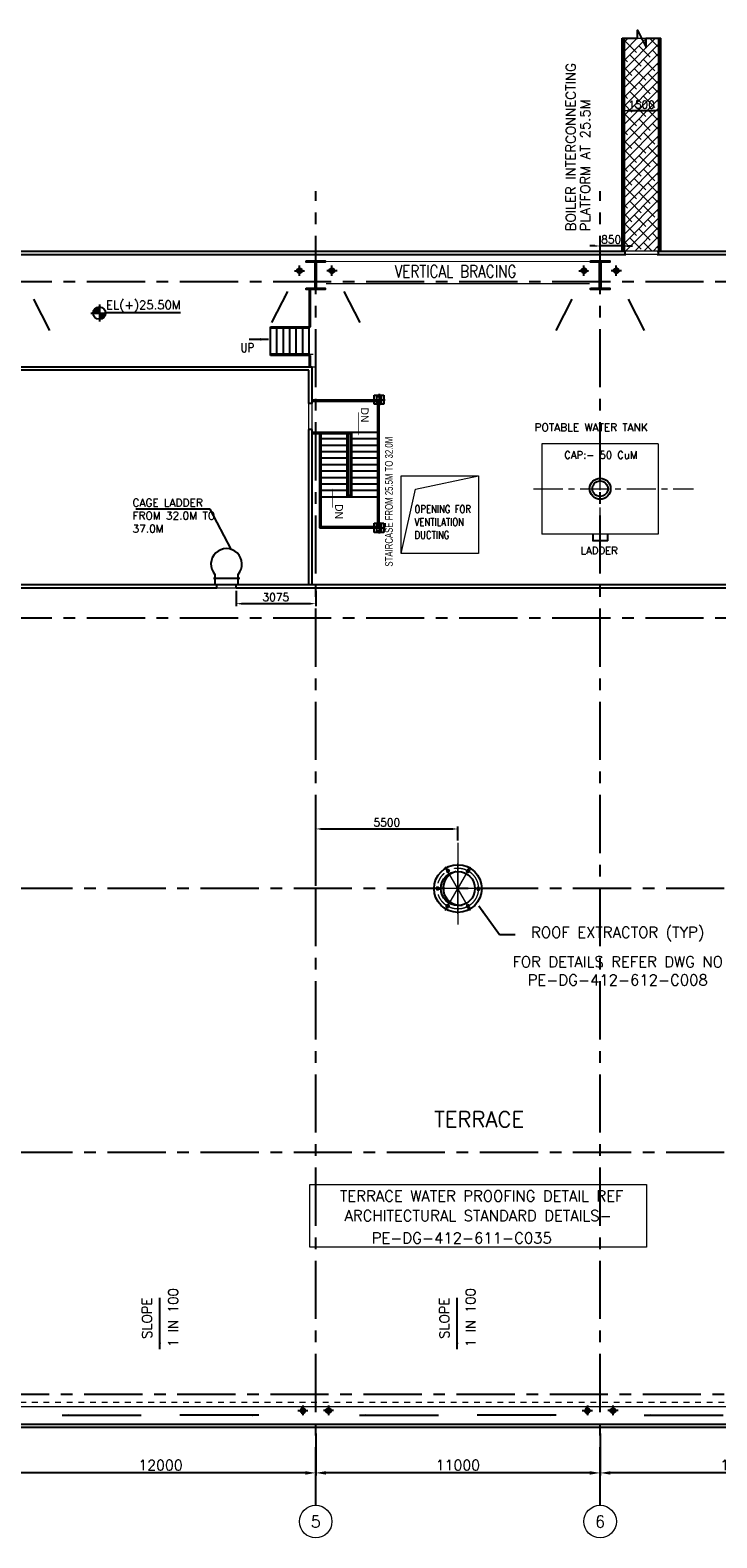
# Model space of a CAD drawing. Header units: inches. Extents: x 0 to 1544102, y -512776 to 23144100.
# Tile 65 of 256: x 437671 to 464228, y -450187 to -391928. Entities that reach past the tile are written whole.
import ezdxf
from ezdxf.enums import TextEntityAlignment as Align

# ---------------------------------------------------------------- set-up
doc = ezdxf.new("R2010")
doc.units = ezdxf.units.IN
doc.header["$LTSCALE"] = 1800
doc.header["$MEASUREMENT"] = 0
for name, pattern in [('AUDIT_D_090129151109-3', [0]), ('CENTER', [2, 1.25, -0.25, 0.25, -0.25]), ('CENTER2', [1.125, 0.75, -0.125, 0.125, -0.125]), ('DASHED', [0.75, 0.5, -0.25]), ('HIDDEN', [0.375, 0.25, -0.125]), ('HIDDEN2', [0.1875, 0.125, -0.0625]), ('HIDDENS', [0.25, 0.125, -0.125])]:
    doc.linetypes.add(name, pattern=pattern)
doc.layers.get('0').update_dxf_attribs({"color": 253, "lineweight": 9})
for name, color, linetype in [('1', 7, 'Continuous'), ('BRACING', 1, 'HIDDEN'), ('COL', 1, 'Continuous'), ('DIM', 4, 'Continuous'), ('DTXT', 4, 'Continuous'), ('GRID', 251, 'CENTER'), ('RAIN WATER', 6, 'Continuous'), ('ROOF', 11, 'Continuous'), ('ROOFLIGHT', 12, 'Continuous'), ('slab outer line', 3, 'Continuous'), ('STAIR', 2, 'Continuous'), ('STEEL', 231, 'Continuous'), ('TEXT', 3, 'Continuous'), ('WALL', 6, 'Continuous')]:
    doc.layers.add(name, color=color, linetype=linetype)
for name, color, linetype, lineweight in [('A-CHEQUERED PLATE HATCH', 252, 'Continuous', 9), ('A-CUT OUT', 3, 'Continuous', 30), ('ARROW', 3, 'Continuous', 13), ('CEN', 2, 'CENTER', 15), ('CL', 8, 'CENTER', 15), ('CNOTE', 3, 'Continuous', 15), ('CONCRETE', 145, 'Continuous', 15), ('CTEXT2', 3, 'Continuous', 25), ('dimension line', 4, 'Continuous', 13), ('PARAPET WALL', 2, 'AUDIT_D_090129151109-3', 5)]:
    doc.layers.add(name, color=color, linetype=linetype, lineweight=lineweight)
doc.styles.add('COMPLEX', font='complex')
doc.styles.add('HTX11', font='O8111901')
doc.styles.add('ROAMNS', font='ROMANS.shx')
doc.styles.add('ROMANC', font='ROMANC.SHX')
doc.styles.add('ROMANS', font='romans.shx')
doc.styles.add('SIMPLEX-25', font='simplex.shx')
doc.styles.get("Standard").update_dxf_attribs({"font": 'arial.ttf'})
doc.linetypes.add('FENCELINE1', pattern='A,0.25,-0.1,[133,ltypeshp.shx,S=0.1,R=0,X=-0.1,Y=0],-0.1,1', length=1.45)
doc.dimstyles.new('100', dxfattribs={"dimscale": 100, "dimtxt": 3, "dimasz": 3, "dimexe": 1, "dimexo": 1, "dimgap": 1, "dimtad": 1, "dimdec": 0, "dimzin": 0, "dimdsep": 46, "dimtxsty": 'ROMANS', "dimcen": 0, "dimclrd": 1, "dimclre": 1, "dimclrt": 256, "dimadec": 0, "dimazin": 0, "dimtfac": 1, "dimtdec": 0, "dimtmove": 2, "dimatfit": 3, "dimfxl": 1, "dimtolj": 1, "dimtzin": 0, "dimarcsym": 0})
doc.dimstyles.new('DIM INT 1', dxfattribs={"dimtxt": 300, "dimasz": 200, "dimexe": 100, "dimexo": 100, "dimgap": 100, "dimtad": 1, "dimdec": 0, "dimzin": 13, "dimdsep": 46, "dimlunit": 5, "dimtxsty": 'ROAMNS', "dimblk1": 'CLOSEDBLANK', "dimcen": 0.09, "dimclrd": 9, "dimclre": 9, "dimclrt": 4, "dimadec": 0, "dimazin": 0, "dimtfac": 1, "dimtdec": 0, "dimtix": 1, "dimtmove": 2, "dimatfit": 3, "dimfxl": 1, "dimtolj": 1, "dimtzin": 13, "dimarcsym": 0})
doc.dimstyles.new('DIM100 x2', dxfattribs={"dimscale": 0, "dimtxt": 400, "dimasz": 400, "dimexe": 100, "dimexo": 100, "dimgap": 100, "dimtad": 1, "dimdec": 0, "dimzin": 13, "dimdsep": 46, "dimtxsty": 'ROMANS', "dimblk2": 'OBLIQUE', "dimcen": 100, "dimdle": 100, "dimclrd": 9, "dimclre": 9, "dimclrt": 4, "dimadec": 0, "dimazin": 0, "dimtfac": 1.1, "dimtdec": 0, "dimtix": 1, "dimtmove": 2, "dimatfit": 3, "dimfxl": 1, "dimtolj": 1, "dimtzin": 13, "dimarcsym": 0})
doc.dimstyles.new('MAIN', dxfattribs={"dimtxt": 350, "dimasz": 250, "dimexe": 20, "dimexo": 20, "dimgap": 100, "dimtad": 1, "dimdec": 0, "dimzin": 0, "dimdsep": 46, "dimtxsty": 'ROMANS', "dimcen": 0.09, "dimclrd": 256, "dimclre": 9, "dimclrt": 256, "dimadec": 0, "dimazin": 0, "dimtfac": 1, "dimtdec": 0, "dimtofl": 0, "dimtmove": 0, "dimatfit": 3, "dimfxl": 0.18, "dimtolj": 1, "dimtzin": 0, "dimarcsym": 0})
doc.dimstyles.new('STANDARD1', dxfattribs={"dimtxt": 300, "dimasz": 250, "dimexe": 0, "dimexo": 0, "dimgap": 80, "dimtad": 1, "dimdec": 0, "dimzin": 0, "dimdsep": 46, "dimtxsty": 'ROMANS', "dimcen": 0, "dimclrd": 4, "dimclre": 4, "dimclrt": 7, "dimadec": 0, "dimazin": 0, "dimtfac": 0.09, "dimtdec": 0, "dimtix": 1, "dimtofl": 0, "dimtmove": 0, "dimatfit": 3, "dimfxl": 1, "dimtolj": 1, "dimtzin": 0, "dimarcsym": 0})
doc.dimstyles.new('USER175', dxfattribs={"dimscale": 175, "dimtxt": 2, "dimasz": 1.75, "dimexe": 0, "dimexo": 0, "dimgap": 0.5, "dimtad": 1, "dimdec": 0, "dimzin": 0, "dimdsep": 46, "dimtxsty": 'ROMANS', "dimcen": 0, "dimclrd": 4, "dimclre": 4, "dimclrt": 4, "dimadec": 0, "dimazin": 0, "dimtfac": 0.09, "dimtdec": 0, "dimtix": 1, "dimtofl": 0, "dimtmove": 0, "dimatfit": 3, "dimfxl": 1, "dimtolj": 1, "dimtzin": 0, "dimarcsym": 0})

# ---------------------------------------------------------------- blocks, each defined once
blk = doc.blocks.new('C-ROW COLUMN (above17m)')
at = {"layer": 'COL'}
h = blk.add_hatch(dxfattribs=at)
h.set_pattern_fill('ANSI31', color=256, scale=200, style=0)
h.set_pattern_definition([(45, (-78771.347, -120071.694), (-17.6776695, 17.6776695), [])])
h.paths.add_polyline_path([(22, 755), (-22, 755), (-22, -255), (22, -255)])
h.paths.add_polyline_path([(370, -300), (370, -255), (-370, -255), (-370, -300)])
h.paths.add_polyline_path([(-370, 800), (-370, 755), (370, 755), (370, 800)])
at = {"layer": 'CEN'}
for p, q in [((0, -300), (0, 800)), ((-192, 0), (192, 0))]:
    blk.add_line(p, q, dxfattribs=at)
at = {"layer": 'COL'}
for points in [[(-370, 800), (370, 800), (370, 755), (-370, 755)], [(-22, 755), (22, 755), (22, -255), (-22, -255)], [(-370, -255), (370, -255), (370, -300), (-370, -300)]]:
    blk.add_lwpolyline(points, close=True, dxfattribs=at)
blk = doc.blocks.new('*D624')
at = {"layer": 'dimension line', "color": 9, "lineweight": -2, "transparency": 16777216}
for p, q in [((459714, -446152), (459714, -447778)), ((470714, -447296), (470714, -447778)), ((470314, -447678), (460114, -447678))]:
    blk.add_line(p, q, dxfattribs=at)
at = {"layer": 'dimension line', "color": 9, "transparency": 16777216}
for points in [[(460114, -447611), (460114, -447745), (459714, -447678)], [(470314, -447611), (470314, -447745), (470714, -447678)]]:
    blk.add_solid(points, dxfattribs=at)
at = {"layer": 'dimension line', "color": 4, "transparency": 16777216, "insert": (465214, -447378), "char_height": 400, "attachment_point": 5, "style": 'ROMANS'}
blk.add_mtext('\\A1;11000', dxfattribs=at)
blk = doc.blocks.new('_Oblique')
at = {"color": 0, "linetype": 'ByBlock', "lineweight": -2}
blk.add_line((-0.5, -0.5), (0.5, 0.5), dxfattribs=at)
blk = doc.blocks.new('*D625')
at = {"layer": 'dimension line', "color": 9, "lineweight": -2, "transparency": 16777216}
for p, q in [((436714, -446152), (436714, -447778)), ((448714, -447296), (448714, -447778)), ((448314, -447678), (437114, -447678))]:
    blk.add_line(p, q, dxfattribs=at)
at = {"layer": 'dimension line', "color": 9, "transparency": 16777216}
for points in [[(437114, -447611), (437114, -447745), (436714, -447678)], [(448314, -447611), (448314, -447745), (448714, -447678)]]:
    blk.add_solid(points, dxfattribs=at)
at = {"layer": 'dimension line', "color": 4, "transparency": 16777216, "insert": (442714, -447378), "char_height": 400, "attachment_point": 5, "style": 'ROMANS'}
blk.add_mtext('\\A1;12000', dxfattribs=at)
blk = doc.blocks.new('*D628')
at = {"layer": 'dimension line', "color": 9, "lineweight": -2, "transparency": 16777216}
for p, q in [((448714, -446152), (448714, -447778)), ((459714, -447296), (459714, -447778)), ((459314, -447678), (449114, -447678))]:
    blk.add_line(p, q, dxfattribs=at)
at = {"layer": 'dimension line', "color": 9, "transparency": 16777216}
for points in [[(449114, -447611), (449114, -447745), (448714, -447678)], [(459314, -447611), (459314, -447745), (459714, -447678)]]:
    blk.add_solid(points, dxfattribs=at)
at = {"layer": 'dimension line', "color": 4, "transparency": 16777216, "insert": (454214, -447378), "char_height": 400, "attachment_point": 5, "style": 'ROMANS'}
blk.add_mtext('\\A1;11000', dxfattribs=at)
blk = doc.blocks.new('GRD')
at = {"layer": 'CL', "linetype": 'Continuous'}
blk.add_circle((0, 419.99985), 419.99985, dxfattribs=at)
at = {"layer": 'CL', "color": 4, "style": 'COMPLEX'}
blk.add_attdef('GRD', text='', height=300, dxfattribs=at).set_placement((0, 419.99985), align=Align.MIDDLE)
blk = doc.blocks.new('RWDP')
at = {"layer": 'RAIN WATER', "linetype": 'CENTER2', "ltscale": 0.05}
for p, q in [((495, -425), (495, -825)), ((695, -625), (295, -625))]:
    blk.add_line(p, q, dxfattribs=at)
at = {"layer": 'RAIN WATER', "linetype": 'HIDDEN2', "ltscale": 0.25}
blk.add_circle((495, -625), 100, dxfattribs=at)
at = {"layer": 'RAIN WATER', "ltscale": 0.25}
blk.add_circle((495, -625), 75, dxfattribs=at)
blk = doc.blocks.new('*D997')
at = {"layer": 'DIM', "color": 4, "lineweight": -2, "transparency": 16777216}
for p, q in [((460564, -395140), (460564, -395040)), ((461814, -395040), (460814, -395040)), ((462064, -395140), (462064, -395040))]:
    blk.add_line(p, q, dxfattribs=at)
at = {"layer": 'DIM', "color": 4, "transparency": 16777216}
for points in [[(460814, -394998), (460814, -395082), (460564, -395040)], [(461814, -394998), (461814, -395082), (462064, -395040)]]:
    blk.add_solid(points, dxfattribs=at)
at = {"layer": 'DIM', "color": 7, "transparency": 16777216, "insert": (461314, -394810), "char_height": 300, "attachment_point": 5, "style": 'ROMANS'}
blk.add_mtext('\\A1;1500', dxfattribs=at)
blk = doc.blocks.new('A$C143F1039')
at = {"layer": 'DIM'}
for points in [[(-355, 674), (-380, 742), (-338, 669), (-411, 628)], [(405, 649), (338, 669), (411, 628), (453, 700)], [(-759, 31), (-749, -42), (-749, 42), (-833, 42)], [(749, 42), (749, -42), (833, -42), (764, -27)], [(-407, -649), (-338, -669), (-411, -628), (-453, -700)], [(338, -669), (411, -628), (359, -674), (380, -742)]]:
    blk.add_hatch(color=5, dxfattribs=at).paths.add_polyline_path(points)
at = {"layer": 'ROOF'}
h = blk.add_hatch(color=5, dxfattribs=at)
h.paths.add_polyline_path([(-660, 0), (-572, 0, -0.350453), (-73, 656, 0.381936)])
h.paths.add_polyline_path([(0, -660), (0, -638, -0.368877), (-572, 0), (-660, 0, 0.414214)])
at = {"layer": 'ROOFLIGHT'}
blk.add_hatch(color=5, dxfattribs=at).paths.add_polyline_path([(161, -640, -0.061238), (0, -638), (0, -660, 0.061706)])
at = {"layer": 'CL'}
for p, q in [((0, 1762), (0, -1762)), ((0, 1322), (0, -1322)), ((-487, -843), (487, 843)), ((487, -843), (-487, 843)), ((0, -974), (0, 974)), ((974, 0), (-974, 0)), ((730, 0), (-730, 0))]:
    blk.add_line(p, q, dxfattribs=at)
at = {"layer": 'CL', "color": 6}
for p, q in [((-379, 744), (-455, 701)), ((-455, 701), (-411, 625)), ((-336, 669), (-411, 625)), ((-379, 744), (-336, 669)), ((379, 744), (336, 669)), ((411, 625), (336, 669)), ((455, 701), (379, 744)), ((455, 701), (411, 625)), ((-834, 44), (-747, 44)), ((-834, 44), (-834, -44)), ((747, -44), (747, 44)), ((834, 44), (747, 44)), ((834, -44), (834, 44)), ((-834, -44), (-747, -44)), ((834, -44), (747, -44)), ((-455, -701), (-411, -625)), ((-455, -701), (-379, -744)), ((-379, -744), (-336, -669)), ((336, -669), (411, -625)), ((379, -744), (336, -669)), ((379, -744), (455, -701)), ((455, -701), (411, -625))]:
    blk.add_line(p, q, dxfattribs=at)
at = {"layer": 'CL'}
blk.add_circle((0, 0), 791, dxfattribs=at)
at = {"layer": 'CNOTE'}
blk.add_circle((0, 0), 660, dxfattribs=at)
at = {"layer": 'DIM'}
for points in [[(-355, 674), (-380, 742), (-338, 669), (-411, 628)], [(405, 649), (338, 669), (411, 628), (453, 700)], [(-759, 31), (-749, -42), (-749, 42), (-833, 42)], [(749, 42), (749, -42), (833, -42), (764, -27)], [(-407, -649), (-338, -669), (-411, -628), (-453, -700)], [(338, -669), (411, -628), (359, -674), (380, -742)]]:
    blk.add_lwpolyline(points, close=True, dxfattribs=at)
at = {"layer": 'ROOF', "color": 5}
for p, q in [((-747, 44), (-747, -44)), ((-411, -625), (-336, -669))]:
    blk.add_line(p, q, dxfattribs=at)
at = {"layer": 'ROOF'}
for p, q in [((-747, 44), (-747, -44)), ((-411, -625), (-336, -669))]:
    blk.add_line(p, q, dxfattribs=at)
at = {"layer": 'ROOFLIGHT'}
for p, q in [((747, 44), (747, -44)), ((747, -44), (834, -44))]:
    blk.add_line(p, q, dxfattribs=at)
for radius in [921, 660]:
    blk.add_circle((0, 0), radius, dxfattribs=at)
blk.add_arc((88, 16), 660, 104.12401, 276.38543, dxfattribs=at)
blk = doc.blocks.new('*D1058')
at = {"layer": 'DIM', "color": 9, "lineweight": -2, "transparency": 16777216}
for p, q in [((459714, -400747), (459714, -400168)), ((460564, -400367), (460564, -400168)), ((459514, -400268), (459314, -400268)), ((460564, -400268), (459714, -400268)), ((460764, -400268), (460964, -400268))]:
    blk.add_line(p, q, dxfattribs=at)
at = {"layer": 'DIM', "color": 9, "transparency": 16777216}
for points in [[(459514, -400235), (459514, -400302), (459714, -400268)], [(460764, -400235), (460764, -400302), (460564, -400268)]]:
    blk.add_solid(points, dxfattribs=at)
at = {"layer": 'DIM', "color": 4, "transparency": 16777216, "insert": (460139, -400018), "char_height": 300, "attachment_point": 5, "style": 'ROAMNS'}
blk.add_mtext('\\A1;850', dxfattribs=at)
blk = doc.blocks.new('_ClosedBlank')
at = {"color": 0, "linetype": 'ByBlock', "lineweight": -2}
for p, q in [((-1, 0.17), (0, 0)), ((-1, 0.17), (-1, -0.17)), ((0, 0), (-1, -0.17))]:
    blk.add_line(p, q, dxfattribs=at)
blk = doc.blocks.new('*D1942')
at = {"layer": 'DIM', "color": 9, "lineweight": -2, "transparency": 16777216}
for p, q in [((445639, -413592), (445639, -414190)), ((448714, -413592), (448714, -414190)), ((448514, -414090), (445839, -414090))]:
    blk.add_line(p, q, dxfattribs=at)
at = {"layer": 'DIM', "color": 9, "transparency": 16777216}
for points in [[(445839, -414057), (445839, -414123), (445639, -414090)], [(448514, -414057), (448514, -414123), (448714, -414090)]]:
    blk.add_solid(points, dxfattribs=at)
at = {"layer": 'DIM', "color": 4, "transparency": 16777216, "insert": (447176, -413840), "char_height": 300, "attachment_point": 5, "style": 'ROAMNS'}
blk.add_mtext('\\A1;3075', dxfattribs=at)
blk = doc.blocks.new('*D2159')
at = {"layer": 'DIM', "color": 9, "lineweight": -2, "transparency": 16777216}
for p, q in [((448714, -424997), (448714, -422695)), ((448914, -422795), (454014, -422795)), ((454214, -423235), (454214, -422695))]:
    blk.add_line(p, q, dxfattribs=at)
at = {"layer": 'DIM', "color": 9, "transparency": 16777216}
for points in [[(448914, -422762), (448914, -422829), (448714, -422795)], [(454014, -422762), (454014, -422829), (454214, -422795)]]:
    blk.add_solid(points, dxfattribs=at)
at = {"layer": 'DIM', "color": 4, "transparency": 16777216, "insert": (451464, -422545), "char_height": 300, "attachment_point": 5, "style": 'ROAMNS'}
blk.add_mtext('\\A1;5500', dxfattribs=at)
blk = doc.blocks.new('PL-FFL2')
at = {"layer": 'A-CUT OUT'}
h = blk.add_hatch(color=7, dxfattribs=at)
h.paths.add_polyline_path([(3.09, 1.96, 0.414214), (1.09, -0.04), (3.09, -0.04)])
h.paths.add_polyline_path([(5.09, -0.04), (3.09, -0.04), (3.09, -2.04, 0.414214)])
at = {"color": 1, "linetype": 'Continuous'}
for p, q in [((3.09, 2.74), (3.09, -2.74)), ((29.24, 0), (4.78, 0)), ((4.78, 0), (5.09, 0)), ((0.31, -0.04), (5.09, -0.04))]:
    blk.add_line(p, q, dxfattribs=at)
blk.add_circle((3.09, -0.04), 2, dxfattribs=at)
at = {"color": 4, "linetype": 'Continuous'}
blk.add_attdef('EL(+)', text='', height=2.75, dxfattribs=at).set_placement((18.98, 2.4), align=Align.MIDDLE)
at = {"color": 3, "linetype": 'Continuous'}
blk.add_attdef('XXX', text='', height=2.5, dxfattribs=at).set_placement((18.44, -3.52), align=Align.MIDDLE)

msp = doc.modelspace()

# ---------------------------------------------------------------- hatches: boundary and pattern name
at = {"layer": 'A-CHEQUERED PLATE HATCH', "linetype": 'Continuous'}
h = msp.add_hatch(dxfattribs=at)
h.set_pattern_fill('ANSI38', color=256, scale=2000, angle=180, style=0)
h.set_pattern_definition([(225, (1e-10, -331188.7), (176.7767, -176.7767), []), (315, (1e-10, -331188.7), (530.33009, -176.7767), [625, -375])])
h.paths.add_polyline_path([(460663.7, -392236.39), (461963.7, -392236.39), (461963.7, -400467.3), (460663.7, -400467.3)])

# ---------------------------------------------------------------- linework, layer by layer
at = {"color": 1}
for p, q in [((461963.7, -407907.62), (457463.7, -407907.62)), ((457463.7, -407907.62), (457463.7, -411407.62)), ((461963.7, -407907.62), (461963.7, -411407.62)), ((461963.7, -411407.62), (457463.7, -411407.62))]:
    msp.add_line(p, q, dxfattribs=at)
for p, q in [((452569.49, -409661.78), (455013.5, -409147.3)), ((452013.5, -412147.3), (452569.49, -409661.78)), ((459413.7, -411407.62), (459413.7, -411657.62)), ((459413.7, -411657.62), (460013.7, -411657.62)), ((459438.7, -411407.62), (459438.7, -411632.62)), ((459438.7, -411632.62), (459988.7, -411632.62)), ((459988.7, -411407.62), (459988.7, -411632.62)), ((460013.7, -411407.62), (460013.7, -411657.62))]:
    msp.add_line(p, q)
at = {"linetype": 'HIDDENS'}
msp.add_line((525713.7, -444962.3), (403063.7, -444962.3), dxfattribs=at)
msp.add_lwpolyline([(452013.5, -409147.3), (455013.5, -409147.3), (455013.5, -412147.3), (452013.5, -412147.3)], close=True)
at = {"layer": '1'}
for radius in [406, 300]:
    msp.add_circle((459713.7, -409647.62), radius, dxfattribs=at)
at = {"layer": 'A-CHEQUERED PLATE HATCH', "linetype": 'Continuous'}
msp.add_lwpolyline([(461963.7, -400467.3), (460663.7, -400467.3), (460663.7, -392236.39), (461963.7, -392236.39)], close=True, dxfattribs=at)
at = {"layer": 'BRACING', "const_width": 40}
for points in [[(449113.7, -400869.8), (459313.7, -400869.8)], [(449113.7, -401724.8), (459313.7, -401724.8)]]:
    msp.add_lwpolyline(points, dxfattribs=at)
at = {"layer": 'CEN', "ltscale": 0.5}
for p, q in [((459713.7, -411500.12), (459713.7, -407795.12)), ((457142.41, -409647.62), (463319.58, -409647.62))]:
    msp.add_line(p, q, dxfattribs=at)
at = {"layer": 'COL', "linetype": 'DASHED'}
for p, q in [((451163.5, -405984.42), (451163.5, -406434.42)), ((450923.5, -406209.42), (451403.5, -406209.42)), ((450923.5, -411159.42), (451403.5, -411159.42)), ((451163.5, -410934.42), (451163.5, -411384.42))]:
    msp.add_line(p, q, dxfattribs=at)
for points in [[(451353.5, -406384.42), (450973.5, -406384.42), (450973.5, -406034.42), (451353.5, -406034.42)], [(451245.5, -406334.42), (451081.5, -406334.42), (451081.5, -406084.42), (451245.5, -406084.42)], [(451353.5, -411334.42), (450973.5, -411334.42), (450973.5, -410984.42), (451353.5, -410984.42)], [(451245.5, -411284.42), (451081.5, -411284.42), (451081.5, -411034.42), (451245.5, -411034.42)]]:
    msp.add_lwpolyline(points, close=True, dxfattribs=at)
at = {"layer": 'CONCRETE'}
for p, q in [((461963.7, -400592.3), (460663.7, -400592.3)), ((461913.7, -400592.3), (460713.7, -400592.3)), ((448463.5, -404447.23), (448613.5, -404447.23)), ((448453.5, -407359.42), (448453.5, -406359.42)), ((448578.5, -407359.42), (448578.5, -406359.42)), ((445638.91, -413492.3), (444888.91, -413492.3)), ((525713.7, -445127.3), (403063.7, -445127.3))]:
    msp.add_line(p, q, dxfattribs=at)
for points in [[(448463.5, -403447.23), (448463.5, -401947.3)], [(448693.5, -404947.3), (448463.5, -404947.3), (448463.5, -404447.23)]]:
    msp.add_lwpolyline(points, dxfattribs=at)
at = {"layer": 'GRID'}
for p, q in [((448713.7, -448927.3), (448713.7, -398147.3)), ((459713.7, -448927.3), (459713.7, -398147.3)), ((654513.7, -401647.3), (399465.66, -401647.3)), ((654513.7, -414647.3), (399465.66, -414647.3)), ((525713.7, -425097.3), (403063.7, -425097.3)), ((525713.7, -435297.3), (403063.7, -435297.3)), ((532013.7, -444647.3), (399465.66, -444647.3))]:
    msp.add_line(p, q, dxfattribs=at)
at = {"layer": 'PARAPET WALL'}
msp.add_lwpolyline([(448486.32, -436530), (461500.27, -436530), (461500.27, -438961.06), (448486.32, -438961.06)], close=True, dxfattribs=at)
at = {"layer": 'RAIN WATER', "linetype": 'CENTER2', "ltscale": 0.05}
for p, q in [((447888.7, -401222.3), (448288.7, -401222.3)), ((448088.7, -401422.3), (448088.7, -401022.3)), ((449538.7, -401222.3), (449138.7, -401222.3)), ((449338.7, -401422.3), (449338.7, -401022.3)), ((458888.7, -401222.3), (459288.7, -401222.3)), ((459088.7, -401422.3), (459088.7, -401022.3)), ((460538.7, -401222.3), (460138.7, -401222.3)), ((460338.7, -401422.3), (460338.7, -401022.3))]:
    msp.add_line(p, q, dxfattribs=at)
at = {"layer": 'RAIN WATER', "linetype": 'HIDDEN2', "ltscale": 0.25}
for centre in [(448088.7, -401222.3), (449338.7, -401222.3), (459088.7, -401222.3), (460338.7, -401222.3)]:
    msp.add_circle(centre, 100, dxfattribs=at)
at = {"layer": 'RAIN WATER', "ltscale": 0.25}
for centre in [(448088.7, -401222.3), (449338.7, -401222.3), (459088.7, -401222.3), (460338.7, -401222.3)]:
    msp.add_circle(centre, 75, dxfattribs=at)
at = {"layer": 'STAIR', "linetype": 'FENCELINE1', "ltscale": 0.25}
for p, q in [((460613.7, -400467.3), (460613.7, -392236.39)), ((462013.7, -400467.3), (462013.7, -392236.39)), ((448513.5, -403397.23), (448513.5, -401947.3)), ((446963.5, -403397.23), (448513.5, -403397.23)), ((448513.5, -404497.23), (446963.5, -404497.23)), ((448513.5, -404947.3), (448513.5, -404497.23))]:
    msp.add_line(p, q, dxfattribs=at)
at = {"layer": 'STAIR'}
for p, q in [((446963.5, -404497.23), (446963.5, -403397.23)), ((448463.5, -403447.23), (446963.5, -403447.23)), ((447213.5, -404447.23), (447213.5, -403447.23)), ((447463.5, -404447.23), (447463.5, -403447.23)), ((447713.5, -404447.23), (447713.5, -403447.23)), ((447963.5, -404447.23), (447963.5, -403447.23)), ((448213.5, -404447.23), (448213.5, -403447.23)), ((448463.5, -404447.23), (448463.5, -403447.23)), ((448463.5, -404447.23), (446963.5, -404447.23))]:
    msp.add_line(p, q, dxfattribs=at)
at = {"layer": 'STAIR', "linetype": 'Continuous'}
for p, q in [((448578.5, -406209.42), (451163.5, -406209.42)), ((448578.5, -406259.42), (451113.5, -406259.42)), ((451113.5, -411109.42), (451113.5, -406259.42)), ((448578.5, -407459.42), (449913.5, -407459.42)), ((448913.5, -407509.42), (448913.5, -411109.42)), ((448913.5, -407709.42), (449913.5, -407709.42)), ((449913.5, -407459.42), (451113.5, -407459.42)), ((449913.5, -407509.42), (449913.5, -409959.42)), ((450113.5, -409959.42), (450113.5, -407459.42)), ((450113.5, -407709.42), (451113.5, -407709.42)), ((448913.5, -407959.42), (449913.5, -407959.42)), ((448913.5, -408209.42), (449913.5, -408209.42)), ((450113.5, -407959.42), (451113.5, -407959.42)), ((450113.5, -408209.42), (451113.5, -408209.42)), ((448913.5, -408459.42), (449913.5, -408459.42)), ((448913.5, -408709.42), (449913.5, -408709.42)), ((448913.5, -408959.42), (449913.5, -408959.42)), ((450113.5, -408459.42), (451113.5, -408459.42)), ((450113.5, -408709.42), (451113.5, -408709.42)), ((450113.5, -408959.42), (451113.5, -408959.42)), ((448913.5, -409209.42), (449913.5, -409209.42)), ((448913.5, -409459.42), (449913.5, -409459.42)), ((450113.5, -409209.42), (451113.5, -409209.42)), ((450113.5, -409459.42), (451113.5, -409459.42)), ((448913.5, -409709.42), (449913.5, -409709.42)), ((448913.5, -409959.42), (449913.5, -409959.42)), ((449913.5, -409959.42), (451113.5, -409959.42)), ((450113.5, -409709.42), (451113.5, -409709.42)), ((448913.5, -411109.42), (451113.5, -411109.42))]:
    msp.add_line(p, q, dxfattribs=at)
at = {"layer": 'STAIR', "linetype": 'Continuous', "flags": 128}
for points in [[(450360.44, -407607.44, 0, 150, 0), (450360.44, -407252.75, 25, 25, 0), (450360.44, -406694.11, 25, 25, 0)], [(449366.86, -409629.78, 0, 150, 0), (449366.86, -409984.47, 25, 25, 0), (449366.86, -410381.35, 25, 25, 0)]]:
    msp.add_lwpolyline(points, format="xyseb", dxfattribs=at)
at = {"layer": 'STEEL'}
for p, q in [((460563.7, -400467.3), (460563.7, -392236.39)), ((462063.7, -400467.3), (462063.7, -392236.39)), ((444814.31, -412957.1), (444814.31, -413367.3)), ((445713.51, -413367.3), (445713.51, -412957.1)), ((445782.36, -413123.18), (444758, -413123.18)), ((445713.51, -413367.3), (444814.31, -413367.3))]:
    msp.add_line(p, q, dxfattribs=at)
at = {"layer": 'STEEL', "linetype": 'FENCELINE1', "ltscale": 0.25}
for p, q in [((451163.5, -411159.42), (451163.5, -406209.42)), ((448578.5, -407509.42), (450063.5, -407509.42)), ((448863.5, -407509.42), (448863.5, -411159.42)), ((449963.5, -407509.42), (449963.5, -409909.42)), ((450063.5, -409909.42), (450063.5, -407509.42)), ((450063.5, -409909.42), (449963.5, -409909.42)), ((448863.5, -411159.42), (451163.5, -411159.42))]:
    msp.add_line(p, q, dxfattribs=at)
at = {"layer": 'STEEL'}
msp.add_lwpolyline([(460563.7, -392236.39), (461162.91, -392236.39), (461162.91, -391928.15), (461495.98, -392598.72), (461495.98, -392236.39), (462063.7, -392236.39)], dxfattribs=at)
msp.add_arc((445263.91, -412560.59), 599.47, 318.5903779, 221.4096221, dxfattribs=at)
at = {"layer": 'WALL'}
for p, q in [((402938.7, -400467.3), (460713.7, -400467.3)), ((406943.7, -400592.3), (460713.7, -400592.3)), ((460663.7, -400467.3), (460663.7, -400592.3)), ((461913.7, -400467.3), (507963.71, -400467.3)), ((461913.7, -400592.3), (507963.71, -400592.3)), ((461963.7, -400467.3), (461963.7, -400592.3)), ((448578.5, -404947.3), (414998.7, -404947.3)), ((448453.5, -405072.3), (415123.7, -405072.3)), ((448453.5, -406359.42), (448453.5, -405072.3)), ((448578.5, -406359.42), (448578.5, -404947.3)), ((448578.5, -406359.42), (448453.5, -406359.42)), ((448453.5, -413367.3), (448453.5, -407359.42)), ((448578.5, -407359.42), (448453.5, -407359.42)), ((448578.5, -413367.3), (448578.5, -407359.42)), ((444888.91, -413367.3), (402938.7, -413367.3)), ((444888.91, -413492.3), (403063.7, -413492.3)), ((444888.91, -413492.3), (444888.91, -413367.3)), ((525713.7, -413367.3), (445638.91, -413367.3)), ((445638.91, -413492.3), (445638.91, -413367.3)), ((525713.7, -413492.3), (445638.91, -413492.3)), ((525713.7, -445927.3), (402938.7, -445927.3)), ((525713.7, -445802.3), (403063.7, -445802.3))]:
    msp.add_line(p, q, dxfattribs=at)

# ---------------------------------------------------------------- block references
for p in [(448713.7, -401647.3), (459713.7, -401647.3)]:
    msp.add_blockref('C-ROW COLUMN (above17m)', p)
at = {"layer": '1', "color": 6}
ref = msp.add_blockref('PL-FFL2', (439977.72, -402855.31), dxfattribs=dict(at, xscale=120, yscale=120, zscale=120))
ref.add_attrib('EL(+)', 'EL(+)25.50M', dxfattribs={"layer": '0', "color": 4, "linetype": 'Continuous', "height": 330, "style": 'SIMPLEX-25'}).set_placement((442048.83, -402567.66), align=Align.MIDDLE)
at = {"layer": 'CNOTE'}
msp.add_blockref('A$C143F1039', (454213.62, -425097.46), dxfattribs=at)
at = {"layer": 'DIM', "xscale": 1.5, "yscale": 1.5, "zscale": 1.5}
for p, values in [((448713.83, -450187.3), {'GRD': '5'}), ((459713.83, -450187.3), {'GRD': '6'})]:
    msp.add_blockref('GRD', p, dxfattribs=at).add_auto_attribs(values)
at = {"layer": 'RAIN WATER', "xscale": -1}
for p in [(448713.7, -444647.3), (459713.7, -444647.3)]:
    msp.add_blockref('RWDP', p, dxfattribs=at)
at = {"layer": 'RAIN WATER'}
for p in [(448713.7, -444647.3), (459713.7, -444647.3)]:
    msp.add_blockref('RWDP', p, dxfattribs=at)

# ---------------------------------------------------------------- texts
at = {"layer": 'CTEXT2', "style": 'ROMANS'}
for s, p in [('SLOPE', (442378.82, -442494.95)), ('1 IN 100', (443390.17, -442821.78)), ('SLOPE', (453878.82, -442494.95)), ('1 IN 100', (454890.17, -442821.78))]:
    msp.add_text(s, height=375, rotation=90, dxfattribs=at).set_placement(p)
at = {"layer": 'DTXT', "style": 'ROMANS'}
msp.add_text('TERRACE ', height=600, dxfattribs=at).set_placement((453300.47, -434315.9))
for s, p in [('TERRACE WATER PROOFING DETAIL REF ', (455275.96, -436975.31)), ('PE-DG-412-611-C035', (454362.34, -438600.81))]:
    msp.add_text(s, height=420, dxfattribs=at).set_placement(p, align=Align.MIDDLE)
at = {"layer": 'DTXT', "char_height": 420, "attachment_point": 2, "style": 'ROMANS'}
for s, width, insert in [('ROOF EXTRACTOR (TYP)', 8172, (460392.59, -426577.43)), ('FOR DETAILS REFER DWG NO PE-DG-412-612-C008', 9842.3519, (460392.59, -427718.72))]:
    msp.add_mtext_dynamic_manual_height_columns(s, width=width, gutter_width=1500, heights=[0], dxfattribs=dict(at, insert=insert))
at = {"layer": 'DTXT', "insert": (454993.3, -437524.87), "char_height": 420, "width": 13013.9434, "attachment_point": 2, "style": 'ROMANS'}
msp.add_mtext('ARCHITECTURAL STANDARD DETAILS-', dxfattribs=at)
at = {"layer": 'TEXT', "color": 3, "style": 'ROMANS', "width": 0.8}
msp.add_text('UP', height=350, dxfattribs=at).set_placement((445813.66, -404374.88, -1000))
at = {"layer": 'TEXT', "linetype": 'Continuous', "style": 'HTX11'}
for p in [(450460.44, -406509.18), (449466.86, -410240.12)]:
    msp.add_text('DN', height=300, rotation=270, dxfattribs=at).set_placement(p)
at = {"layer": 'TEXT', "style": 'ROMANS'}
for s, height, p in [('POTABLE WATER TANK', 300, (457178.05, -407429.32)), ('CAP:- 50 CuM', 285, (458324.04, -408487.32)), ('LADDER', 285, (458961.95, -412180.82))]:
    msp.add_text(s, height=height, dxfattribs=at).set_placement(p)
at = {"layer": 'TEXT', "linetype": 'Continuous', "style": 'HTX11', "width": 0.75}
msp.add_text('STAIRCASE FROM 25.5M TO 32.0M', height=300, rotation=90, dxfattribs=at).set_placement((451695.68, -412657))
at = {"layer": 'TEXT', "color": 3, "char_height": 375, "attachment_point": 4, "rotation": 90, "style": 'ROMANS'}
for s, insert in [('BOILER INTERCONNECTING', (458578.96, -399694.27)), ('PLATFORM AT 25.5M', (459136.75, -399694.27))]:
    msp.add_mtext(s, dxfattribs=dict(at, insert=insert))
at = {"layer": 'TEXT', "attachment_point": 1}
for s, insert, char_height, width, style in [('{\\W0.8;VERTICAL BRACING}', (451766.67, -401007.3), 480, 6467.9149, 'ROMANS'), ('CAGE LADDER FROM 32.0M TO 37.0M', (441625.85, -410038.5), 300, 3598.0058, 'ROMANC'), ('{\\W0.8;OPENING FOR VENTILATION DUCTING}', (452536.6, -410285.59), 300, 2515.419, 'ROMANS')]:
    msp.add_mtext(s, dxfattribs=dict(at, insert=insert, char_height=char_height, width=width, style=style))

# ---------------------------------------------------------------- dimensions: what is measured, and where the dimension line sits
at = {"layer": 'DIM'}
for base, p1, p2, dimstyle, picture, middle in [((460563.7, -395039.96), (462063.7, -395139.96), (460563.7, -395139.96), 'STANDARD1', '*D997', (461313.7, -394809.96)), ((459713.7, -400268.24), (460563.7, -400467.3), (459713.7, -400847.3), 'DIM INT 1', '*D1058', (460138.7, -400018.24)), ((445638.91, -414090.05), (448713.7, -413492.3), (445638.91, -413492.3), 'DIM INT 1', '*D1942', (447176.31, -413840.05)), ((454213.62, -422795.22), (448713.7, -425097.3), (454213.62, -423335.29), 'DIM INT 1', '*D2159', (451463.66, -422545.22))]:
    dim = msp.add_linear_dim(base=base, p1=p1, p2=p2, dimstyle=dimstyle, dxfattribs=at)
    dim.commit()
    dim.dimension.update_dxf_attribs({"geometry": picture, "text_midpoint": middle})
at = {"layer": 'dimension line'}
for base, p1, p2, picture, middle in [((436713.7, -447678), (448713.7, -447196.32), (436713.7, -446052.42), '*D625', (442713.7, -447378)), ((448713.7, -447678), (459713.7, -447196.32), (448713.7, -446052.42), '*D628', (454213.7, -447378)), ((459713.7, -447678), (470713.7, -447196.32), (459713.7, -446052.42), '*D624', (465213.7, -447378))]:
    dim = msp.add_linear_dim(base=base, p1=p1, p2=p2, angle=180, dimstyle='DIM100 x2', override={"dimscale": 1}, dxfattribs=at)
    dim.commit()
    dim.dimension.update_dxf_attribs({"geometry": picture, "text_midpoint": middle})

# ---------------------------------------------------------------- leaders
at = {"layer": '1'}
msp.add_leader([(445441.98, -411988.18), (444638.47, -410432.2), (441760.75, -410432.2)], dimstyle='DIM INT 1', override={"dimgap": 100, "dimtad": 0}, dxfattribs=at)
at = {"layer": 'ARROW'}
for points, override in [([(437803.92, -402328.85), (438421.64, -403531.2)], {"dimtad": 0, "dimfxl": 2.5, "dimarcsym": 2}), ([(447623.49, -402021.82), (447005.76, -403224.17)], {"dimtad": 0, "dimfxl": 2.5, "dimarcsym": 2}), ([(449803.92, -402021.82), (450421.64, -403224.17)], {"dimtad": 0, "dimfxl": 2.5, "dimarcsym": 2}), ([(458623.49, -402328.85), (458005.76, -403531.2)], {"dimtad": 0, "dimfxl": 2.5, "dimarcsym": 2}), ([(460803.92, -402328.85), (461421.64, -403531.2)], {"dimtad": 0, "dimfxl": 2.5, "dimarcsym": 2}), ([(442690.32, -442897.66), (442690.32, -440912.42)], {"dimtad": 0, "dimfxl": 2.5, "dimarcsym": 2}), ([(454190.32, -442897.66), (454190.32, -440912.42)], {"dimtad": 0, "dimfxl": 2.5, "dimarcsym": 2}), ([(438911.42, -445447.29), (441968.21, -445447.29)], {"dimgap": 100, "dimtad": 0, "dimfxl": 2.5, "dimarcsym": 2}), ([(446518.85, -445447.29), (443462.07, -445447.29)], {"dimgap": 100, "dimtad": 0, "dimfxl": 2.5, "dimarcsym": 2}), ([(450411.42, -445447.29), (453468.21, -445447.29)], {"dimgap": 100, "dimtad": 0, "dimfxl": 2.5, "dimarcsym": 2}), ([(458018.85, -445447.29), (454962.07, -445447.29)], {"dimgap": 100, "dimtad": 0, "dimfxl": 2.5, "dimarcsym": 2}), ([(461411.42, -445447.29), (464468.21, -445447.29)], {"dimgap": 100, "dimtad": 0, "dimfxl": 2.5, "dimarcsym": 2})]:
    msp.add_leader(points, dimstyle='MAIN', override=override, dxfattribs=at)
at = {"layer": 'DIM'}
msp.add_leader([(446882.75, -403876.01), (446142.45, -403876.01)], dimstyle='USER175', override={"dimgap": 0.5, "dimtad": 0}, dxfattribs=at)
at = {"layer": 'slab outer line', "lineweight": 5, "ltscale": 0.005}
msp.add_leader([(455019.21, -425764.15), (455818.71, -426867.65), (456424.93, -426867.65)], dimstyle='100', override={"dimgap": 1, "dimtad": 0}, dxfattribs=at)

doc.saveas('drawing.dxf')
